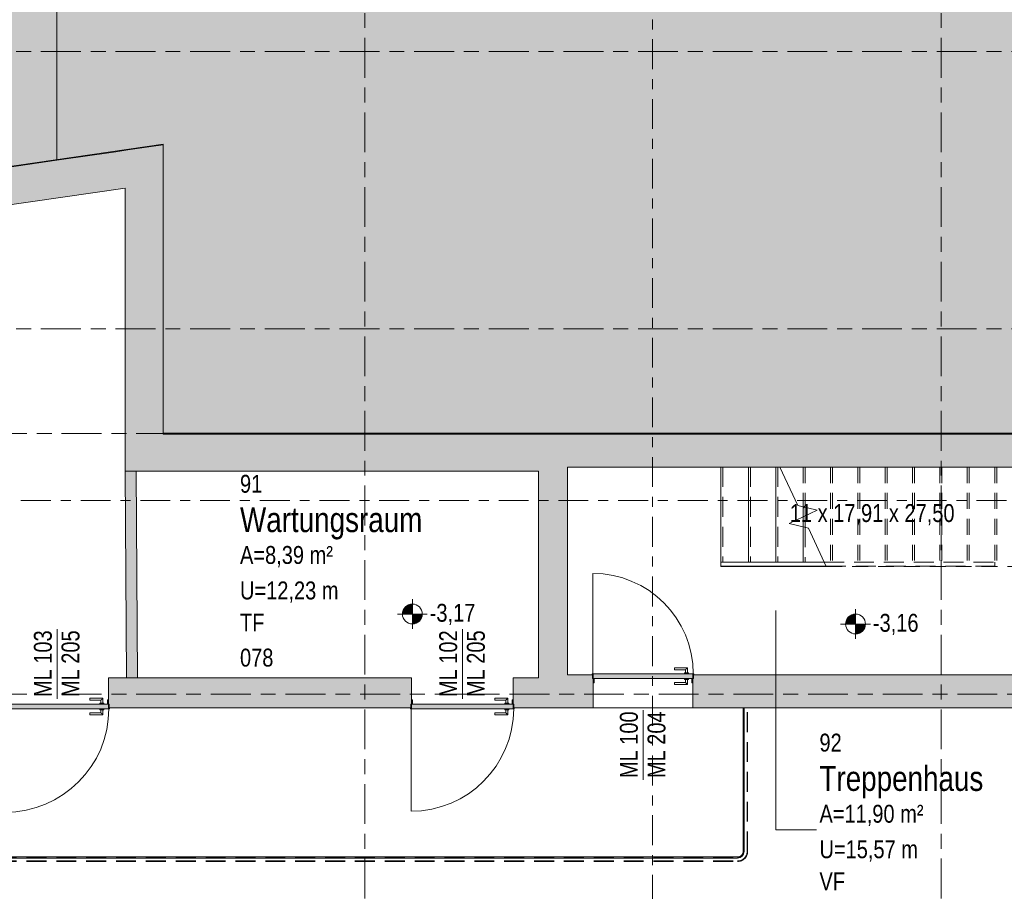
# Model space of a CAD drawing. Header units: metres. Extents: x 2 to 163, y -54 to 869.
# Tile 74 of 78: x 67.71 to 77.61, y 13.75 to 22.51. Entities that reach past the tile are written whole.
import ezdxf

# ---------------------------------------------------------------- set-up
doc = ezdxf.new("R2010")
doc.units = ezdxf.units.M
for name, pattern in [('_Rasterlinie_', [0.75, 0.4, -0.1, 0.15, -0.1]), ('_Schnittlinie_', [0.6, 0.3, -0.1, 0.1, -0.1]), ('_Verdeckte Linien_', [0.3, 0.2, -0.1]), ('Verdeckt klein', [0.24, 0.16, -0.08])]:
    doc.linetypes.add(name, pattern=pattern)
for name, color, linetype, lineweight in [('A_Geländer', 7, 'Continuous', 5), ('A_Geschossdecken', 7, 'Continuous', 5), ('A_Hoehenkoten', 124, 'Continuous', 5), ('A_Körper_Form', 7, 'Continuous', 5), ('A_Linien_Raumtrennung', 7, 'Continuous', 5), ('A_Raster', 128, 'Continuous', 5), ('A_Raum-Txt', 16, 'Continuous', 5), ('A_Symbol-S_A', 172, 'Continuous', 5), ('A_Treppe', 38, 'Continuous', 5), ('A_Tuer', 128, 'Continuous', 5), ('A_Türen_Element', 128, 'Continuous', 5), ('A_Türen_Rahmen', 128, 'Continuous', 5), ('A_Wand', 244, 'Continuous', 5), ('A_Wand_Schraff', 1, 'Continuous', 5), ('A_Öffnung', 128, 'Continuous', 5), ('Treppe - Beschriftungen', 50, 'Continuous', 5)]:
    doc.layers.add(name, color=color, linetype=linetype, lineweight=lineweight)
doc.styles.add('Arial_1', font='arial.ttf', dxfattribs={"width": 0.8, "height": 0.18})
doc.styles.add('Arial_B', font='txt', dxfattribs={"width": 0.8, "height": 0.25})

# ---------------------------------------------------------------- blocks, each defined once
blk = doc.blocks.new('TU DF 1 - Stahl-Eckzarge flächenbündig - DL - 1000 x 2030-8580545-AB-E-1 OK FFB')
at = {"layer": 'A_Tuer', "lineweight": 9}
h = blk.add_hatch(color=253, dxfattribs=at)
h.paths.add_polyline_path([(-0.505, -0.175), (-0.508, -0.173), (-0.508, -0.165), (-0.51, -0.165), (-0.5098, -0.175)], flags=0)
h.paths.add_polyline_path([(-0.49, -0.085), (-0.5, -0.085), (-0.5, -0.095), (-0.498, -0.095), (-0.498, -0.087), (-0.492, -0.087), (-0.492, -0.128), (-0.507, -0.128), (-0.507, -0.173), (-0.505, -0.175), (-0.505, -0.13), (-0.49, -0.13), (-0.49, -0.095)], flags=0)
h.paths.add_polyline_path([(0.505, -0.175), (0.51, -0.175), (0.51, -0.165), (0.508, -0.165), (0.508, -0.173)], flags=0)
h.paths.add_polyline_path([(0.49, -0.085), (0.49, -0.13), (0.505, -0.13), (0.505, -0.175), (0.507, -0.173), (0.507, -0.128), (0.492, -0.128), (0.492, -0.087), (0.498, -0.087), (0.498, -0.095), (0.5, -0.095), (0.5, -0.085)], flags=0)
blk.add_hatch(color=253, dxfattribs=at).paths.add_polyline_path([(-0.4424, -0.13), (-0.501, -0.13), (-0.501, -0.175), (0.501, -0.175), (0.501, -0.13), (-0.375, -0.13)], flags=0)
at = {"layer": 'A_Tuer', "color": 250, "lineweight": 9}
for p, q in [((-0.445, -0.07), (-0.445, -0.12)), ((-0.315, -0.07), (-0.445, -0.07)), ((-0.445, -0.07), (-0.445, -0.12)), ((-0.315, -0.07), (-0.445, -0.07)), ((-0.425, -0.12), (-0.425, -0.09)), ((-0.425, -0.09), (-0.315, -0.09)), ((-0.425, -0.12), (-0.425, -0.09)), ((-0.425, -0.09), (-0.315, -0.09)), ((-0.315, -0.07), (-0.315, -0.09)), ((-0.315, -0.07), (-0.315, -0.09)), ((-0.455, -0.12), (-0.455, -0.13)), ((-0.455, -0.12), (-0.415, -0.12)), ((-0.455, -0.175), (-0.455, -0.185)), ((-0.415, -0.185), (-0.455, -0.185)), ((-0.445, -0.185), (-0.445, -0.235)), ((-0.445, -0.185), (-0.445, -0.235)), ((-0.425, -0.215), (-0.425, -0.185)), ((-0.425, -0.215), (-0.425, -0.185)), ((-0.415, -0.13), (-0.415, -0.12)), ((-0.415, -0.185), (-0.415, -0.175)), ((-0.445, -0.235), (-0.315, -0.235)), ((-0.445, -0.235), (-0.315, -0.235)), ((-0.315, -0.215), (-0.425, -0.215)), ((-0.315, -0.215), (-0.425, -0.215)), ((-0.315, -0.215), (-0.315, -0.235)), ((-0.315, -0.215), (-0.315, -0.235))]:
    blk.add_line(p, q, dxfattribs=at)
for points in [[(-0.425, -0.09), (-0.425, -0.09), (-0.4252, -0.0898), (-0.4257, -0.0893), (-0.4263, -0.0887), (-0.4269, -0.0881), (-0.4275, -0.0875), (-0.4281, -0.0869), (-0.4289, -0.0861), (-0.4298, -0.0852), (-0.4306, -0.0844), (-0.4312, -0.0838), (-0.4318, -0.0832), (-0.4324, -0.0826), (-0.433, -0.082), (-0.4337, -0.0813), (-0.4343, -0.0807), (-0.435, -0.08), (-0.4357, -0.0793), (-0.4363, -0.0787), (-0.437, -0.078), (-0.4376, -0.0774), (-0.4382, -0.0768), (-0.4388, -0.0762), (-0.4394, -0.0756), (-0.44, -0.075), (-0.4406, -0.0744), (-0.4413, -0.0737), (-0.4419, -0.0731), (-0.4425, -0.0725), (-0.4431, -0.0719), (-0.4437, -0.0713), (-0.4443, -0.0707), (-0.4448, -0.0702), (-0.445, -0.07), (-0.445, -0.07)], [(-0.425, -0.09), (-0.425, -0.09), (-0.4252, -0.0898), (-0.4257, -0.0893), (-0.4263, -0.0887), (-0.4269, -0.0881), (-0.4275, -0.0875), (-0.4281, -0.0869), (-0.4289, -0.0861), (-0.4298, -0.0852), (-0.4306, -0.0844), (-0.4312, -0.0838), (-0.4318, -0.0832), (-0.4324, -0.0826), (-0.433, -0.082), (-0.4337, -0.0813), (-0.4343, -0.0807), (-0.435, -0.08), (-0.4357, -0.0793), (-0.4363, -0.0787), (-0.437, -0.078), (-0.4376, -0.0774), (-0.4382, -0.0768), (-0.4388, -0.0762), (-0.4394, -0.0756), (-0.44, -0.075), (-0.4406, -0.0744), (-0.4413, -0.0737), (-0.4419, -0.0731), (-0.4425, -0.0725), (-0.4431, -0.0719), (-0.4437, -0.0713), (-0.4443, -0.0707), (-0.4448, -0.0702), (-0.445, -0.07), (-0.445, -0.07)], [(-0.445, -0.235), (-0.445, -0.235), (-0.4448, -0.2348), (-0.4443, -0.2343), (-0.4437, -0.2337), (-0.4431, -0.2331), (-0.4425, -0.2325), (-0.4419, -0.2319), (-0.4411, -0.2311), (-0.4402, -0.2302), (-0.4394, -0.2294), (-0.4388, -0.2288), (-0.4382, -0.2282), (-0.4376, -0.2276), (-0.437, -0.227), (-0.4363, -0.2263), (-0.4357, -0.2257), (-0.435, -0.225), (-0.4343, -0.2243), (-0.4337, -0.2237), (-0.433, -0.223), (-0.4324, -0.2224), (-0.4318, -0.2218), (-0.4312, -0.2212), (-0.4306, -0.2206), (-0.43, -0.22), (-0.4294, -0.2194), (-0.4287, -0.2187), (-0.4281, -0.2181), (-0.4275, -0.2175), (-0.4269, -0.2169), (-0.4263, -0.2163), (-0.4257, -0.2157), (-0.4252, -0.2152), (-0.425, -0.215), (-0.425, -0.215)], [(-0.445, -0.235), (-0.445, -0.235), (-0.4448, -0.2348), (-0.4443, -0.2343), (-0.4437, -0.2337), (-0.4431, -0.2331), (-0.4425, -0.2325), (-0.4419, -0.2319), (-0.4411, -0.2311), (-0.4402, -0.2302), (-0.4394, -0.2294), (-0.4388, -0.2288), (-0.4382, -0.2282), (-0.4376, -0.2276), (-0.437, -0.227), (-0.4363, -0.2263), (-0.4357, -0.2257), (-0.435, -0.225), (-0.4343, -0.2243), (-0.4337, -0.2237), (-0.433, -0.223), (-0.4324, -0.2224), (-0.4318, -0.2218), (-0.4312, -0.2212), (-0.4306, -0.2206), (-0.43, -0.22), (-0.4294, -0.2194), (-0.4287, -0.2187), (-0.4281, -0.2181), (-0.4275, -0.2175), (-0.4269, -0.2169), (-0.4263, -0.2163), (-0.4257, -0.2157), (-0.4252, -0.2152), (-0.425, -0.215), (-0.425, -0.215)]]:
    blk.add_open_spline(points, degree=3, knots=[0, 0, 0, 0, 0.083333, 0.125, 0.166667, 0.208333, 0.229167, 0.25, 0.291667, 0.333333, 0.354167, 0.375, 0.395833, 0.416667, 0.4375, 0.458333, 0.479167, 0.5, 0.520833, 0.541667, 0.5625, 0.583333, 0.604167, 0.625, 0.645833, 0.666667, 0.6875, 0.708333, 0.75, 0.770833, 0.791667, 0.833333, 0.875, 0.916667, 1, 1, 1, 1], dxfattribs=at)
at = {"layer": 'A_Türen_Element', "color": 250, "lineweight": 9}
for p, q in [((0.501, -0.13), (-0.501, -0.13)), ((-0.501, -0.13), (-0.501, -0.175)), ((-0.501, -0.175), (0.501, -0.175)), ((0.501, -0.175), (0.501, -0.13))]:
    blk.add_line(p, q, dxfattribs=at)
at = {"layer": 'A_Türen_Rahmen', "color": 250, "lineweight": 9}
for p, q in [((-0.5, -0.085), (-0.49, -0.085)), ((-0.5, -0.095), (-0.5, -0.085)), ((-0.498, -0.095), (-0.5, -0.095)), ((-0.498, -0.087), (-0.498, -0.095)), ((-0.492, -0.087), (-0.498, -0.087)), ((-0.492, -0.128), (-0.492, -0.087)), ((-0.49, -0.085), (-0.49, -0.13)), ((0.49, -0.085), (0.5, -0.085)), ((0.49, -0.13), (0.49, -0.085)), ((0.492, -0.087), (0.492, -0.128)), ((0.498, -0.087), (0.492, -0.087)), ((0.498, -0.095), (0.498, -0.087)), ((0.5, -0.095), (0.498, -0.095)), ((0.5, -0.085), (0.5, -0.095)), ((-0.51, -0.165), (-0.508, -0.165)), ((-0.51, -0.175), (-0.51, -0.165)), ((-0.505, -0.175), (-0.51, -0.175)), ((-0.508, -0.165), (-0.508, -0.173)), ((-0.508, -0.173), (-0.507, -0.173)), ((-0.507, -0.128), (-0.492, -0.128)), ((-0.507, -0.173), (-0.507, -0.128)), ((-0.505, -0.13), (-0.505, -0.175)), ((-0.49, -0.13), (-0.505, -0.13)), ((0.505, -0.13), (0.49, -0.13)), ((0.492, -0.128), (0.507, -0.128)), ((0.505, -0.175), (0.505, -0.13)), ((0.51, -0.175), (0.505, -0.175)), ((0.507, -0.128), (0.507, -0.173)), ((0.507, -0.173), (0.508, -0.173)), ((0.508, -0.165), (0.51, -0.165)), ((0.508, -0.173), (0.508, -0.165)), ((0.51, -0.165), (0.51, -0.175))]:
    blk.add_line(p, q, dxfattribs=at)
at = {"layer": 'A_Öffnung', "color": 250, "lineweight": 9}
blk.add_line((0.505, -0.175), (0.505, -1.185), dxfattribs=at)
blk.add_arc((0.505, -0.175), 1.01, 180, 270, dxfattribs=at)
blk = doc.blocks.new('TU DF 1 - Stahl-Eckzarge flächenbündig - DL - 1020 x 2040-8580515-AB-E-1 OK FFB')
at = {"layer": 'A_Tuer', "lineweight": 9}
h = blk.add_hatch(color=253, dxfattribs=at)
h.paths.add_polyline_path([(0.515, 0.16), (0.518, 0.158), (0.518, 0.15), (0.52, 0.15), (0.52, 0.16)], flags=0)
h.paths.add_polyline_path([(0.51, 0.07), (0.51, 0.08), (0.508, 0.08), (0.508, 0.072), (0.502, 0.072), (0.502, 0.113), (0.517, 0.113), (0.517, 0.158), (0.515, 0.16), (0.515, 0.115), (0.5, 0.115), (0.5, 0.07)], flags=0)
h.paths.add_polyline_path([(-0.515, 0.16), (-0.52, 0.16), (-0.52, 0.15), (-0.518, 0.15), (-0.518, 0.158)], flags=0)
h.paths.add_polyline_path([(-0.5, 0.07), (-0.5, 0.115), (-0.515, 0.115), (-0.515, 0.16), (-0.517, 0.158), (-0.517, 0.113), (-0.502, 0.113), (-0.502, 0.072), (-0.508, 0.072), (-0.508, 0.08), (-0.51, 0.08), (-0.51, 0.07)], flags=0)
blk.add_hatch(color=253, dxfattribs=at).paths.add_polyline_path([(0.511, 0.115), (0.511, 0.16), (-0.511, 0.16), (-0.511, 0.115), (0.2006, 0.115)], flags=0)
at = {"layer": 'A_Tuer', "color": 250, "lineweight": 9}
for p, q in [((-0.455, 0.22), (-0.455, 0.17)), ((-0.325, 0.22), (-0.455, 0.22)), ((-0.455, 0.22), (-0.455, 0.17)), ((-0.325, 0.22), (-0.455, 0.22)), ((-0.435, 0.17), (-0.435, 0.2)), ((-0.435, 0.2), (-0.325, 0.2)), ((-0.435, 0.17), (-0.435, 0.2)), ((-0.435, 0.2), (-0.325, 0.2)), ((-0.325, 0.22), (-0.325, 0.2)), ((-0.325, 0.22), (-0.325, 0.2)), ((-0.465, 0.17), (-0.465, 0.16)), ((-0.465, 0.17), (-0.425, 0.17)), ((-0.465, 0.115), (-0.465, 0.105)), ((-0.425, 0.105), (-0.465, 0.105)), ((-0.455, 0.105), (-0.455, 0.055)), ((-0.455, 0.105), (-0.455, 0.055)), ((-0.435, 0.075), (-0.435, 0.105)), ((-0.435, 0.075), (-0.435, 0.105)), ((-0.425, 0.16), (-0.425, 0.17)), ((-0.425, 0.105), (-0.425, 0.115)), ((-0.455, 0.055), (-0.325, 0.055)), ((-0.455, 0.055), (-0.325, 0.055)), ((-0.325, 0.075), (-0.435, 0.075)), ((-0.325, 0.075), (-0.435, 0.075)), ((-0.325, 0.075), (-0.325, 0.055)), ((-0.325, 0.075), (-0.325, 0.055))]:
    blk.add_line(p, q, dxfattribs=at)
for points in [[(-0.435, 0.2), (-0.435, 0.2), (-0.4352, 0.2002), (-0.4357, 0.2007), (-0.4363, 0.2013), (-0.4369, 0.2019), (-0.4375, 0.2025), (-0.4381, 0.2031), (-0.4389, 0.2039), (-0.4398, 0.2048), (-0.4406, 0.2056), (-0.4412, 0.2062), (-0.4418, 0.2068), (-0.4424, 0.2074), (-0.443, 0.208), (-0.4437, 0.2087), (-0.4443, 0.2093), (-0.445, 0.21), (-0.4457, 0.2107), (-0.4463, 0.2113), (-0.447, 0.212), (-0.4476, 0.2126), (-0.4482, 0.2132), (-0.4488, 0.2138), (-0.4494, 0.2144), (-0.45, 0.215), (-0.4506, 0.2156), (-0.4513, 0.2163), (-0.4519, 0.2169), (-0.4525, 0.2175), (-0.4531, 0.2181), (-0.4537, 0.2187), (-0.4543, 0.2193), (-0.4548, 0.2198), (-0.455, 0.22), (-0.455, 0.22)], [(-0.435, 0.2), (-0.435, 0.2), (-0.4352, 0.2002), (-0.4357, 0.2007), (-0.4363, 0.2013), (-0.4369, 0.2019), (-0.4375, 0.2025), (-0.4381, 0.2031), (-0.4389, 0.2039), (-0.4398, 0.2048), (-0.4406, 0.2056), (-0.4412, 0.2062), (-0.4418, 0.2068), (-0.4424, 0.2074), (-0.443, 0.208), (-0.4437, 0.2087), (-0.4443, 0.2093), (-0.445, 0.21), (-0.4457, 0.2107), (-0.4463, 0.2113), (-0.447, 0.212), (-0.4476, 0.2126), (-0.4482, 0.2132), (-0.4488, 0.2138), (-0.4494, 0.2144), (-0.45, 0.215), (-0.4506, 0.2156), (-0.4513, 0.2163), (-0.4519, 0.2169), (-0.4525, 0.2175), (-0.4531, 0.2181), (-0.4537, 0.2187), (-0.4543, 0.2193), (-0.4548, 0.2198), (-0.455, 0.22), (-0.455, 0.22)], [(-0.455, 0.055), (-0.455, 0.055), (-0.4548, 0.0552), (-0.4543, 0.0557), (-0.4537, 0.0563), (-0.4531, 0.0569), (-0.4525, 0.0575), (-0.4519, 0.0581), (-0.4511, 0.0589), (-0.4502, 0.0598), (-0.4494, 0.0606), (-0.4488, 0.0612), (-0.4482, 0.0618), (-0.4476, 0.0624), (-0.447, 0.063), (-0.4463, 0.0637), (-0.4457, 0.0643), (-0.445, 0.065), (-0.4443, 0.0657), (-0.4437, 0.0663), (-0.443, 0.067), (-0.4424, 0.0676), (-0.4418, 0.0682), (-0.4412, 0.0688), (-0.4406, 0.0694), (-0.44, 0.07), (-0.4394, 0.0706), (-0.4387, 0.0713), (-0.4381, 0.0719), (-0.4375, 0.0725), (-0.4369, 0.0731), (-0.4363, 0.0737), (-0.4357, 0.0743), (-0.4352, 0.0748), (-0.435, 0.075), (-0.435, 0.075)], [(-0.455, 0.055), (-0.455, 0.055), (-0.4548, 0.0552), (-0.4543, 0.0557), (-0.4537, 0.0563), (-0.4531, 0.0569), (-0.4525, 0.0575), (-0.4519, 0.0581), (-0.4511, 0.0589), (-0.4502, 0.0598), (-0.4494, 0.0606), (-0.4488, 0.0612), (-0.4482, 0.0618), (-0.4476, 0.0624), (-0.447, 0.063), (-0.4463, 0.0637), (-0.4457, 0.0643), (-0.445, 0.065), (-0.4443, 0.0657), (-0.4437, 0.0663), (-0.443, 0.067), (-0.4424, 0.0676), (-0.4418, 0.0682), (-0.4412, 0.0688), (-0.4406, 0.0694), (-0.44, 0.07), (-0.4394, 0.0706), (-0.4387, 0.0713), (-0.4381, 0.0719), (-0.4375, 0.0725), (-0.4369, 0.0731), (-0.4363, 0.0737), (-0.4357, 0.0743), (-0.4352, 0.0748), (-0.435, 0.075), (-0.435, 0.075)]]:
    blk.add_open_spline(points, degree=3, knots=[0, 0, 0, 0, 0.083333, 0.125, 0.166667, 0.208333, 0.229167, 0.25, 0.291667, 0.333333, 0.354167, 0.375, 0.395833, 0.416667, 0.4375, 0.458333, 0.479167, 0.5, 0.520833, 0.541667, 0.5625, 0.583333, 0.604167, 0.625, 0.645833, 0.666667, 0.6875, 0.708333, 0.75, 0.770833, 0.791667, 0.833333, 0.875, 0.916667, 1, 1, 1, 1], dxfattribs=at)
at = {"layer": 'A_Türen_Element', "color": 250, "lineweight": 9}
for p, q in [((-0.511, 0.16), (0.511, 0.16)), ((-0.511, 0.115), (-0.511, 0.16)), ((0.511, 0.115), (-0.511, 0.115)), ((0.511, 0.16), (0.511, 0.115))]:
    blk.add_line(p, q, dxfattribs=at)
at = {"layer": 'A_Türen_Rahmen', "color": 250, "lineweight": 9}
for p, q in [((-0.515, 0.16), (-0.52, 0.16)), ((-0.52, 0.16), (-0.52, 0.15)), ((-0.52, 0.15), (-0.518, 0.15)), ((-0.518, 0.15), (-0.518, 0.158)), ((-0.518, 0.158), (-0.517, 0.158)), ((-0.517, 0.158), (-0.517, 0.113)), ((-0.517, 0.113), (-0.502, 0.113)), ((-0.515, 0.115), (-0.515, 0.16)), ((-0.5, 0.115), (-0.515, 0.115)), ((-0.502, 0.113), (-0.502, 0.072)), ((-0.5, 0.07), (-0.5, 0.115)), ((0.515, 0.115), (0.5, 0.115)), ((0.5, 0.115), (0.5, 0.07)), ((0.502, 0.072), (0.502, 0.113)), ((0.502, 0.113), (0.517, 0.113)), ((0.52, 0.16), (0.515, 0.16)), ((0.515, 0.16), (0.515, 0.115)), ((0.517, 0.113), (0.517, 0.158)), ((0.517, 0.158), (0.518, 0.158)), ((0.518, 0.158), (0.518, 0.15)), ((0.518, 0.15), (0.52, 0.15)), ((0.52, 0.15), (0.52, 0.16)), ((-0.508, 0.08), (-0.51, 0.08)), ((-0.51, 0.08), (-0.51, 0.07)), ((-0.51, 0.07), (-0.5, 0.07)), ((-0.508, 0.072), (-0.508, 0.08)), ((-0.502, 0.072), (-0.508, 0.072)), ((0.5, 0.07), (0.51, 0.07)), ((0.508, 0.072), (0.502, 0.072)), ((0.51, 0.08), (0.508, 0.08)), ((0.508, 0.08), (0.508, 0.072)), ((0.51, 0.07), (0.51, 0.08))]:
    blk.add_line(p, q, dxfattribs=at)
at = {"layer": 'A_Öffnung', "color": 250, "lineweight": 9}
blk.add_line((0.515, 0.16), (0.515, 1.19), dxfattribs=at)
blk.add_arc((0.515, 0.16), 1.03, 90, 180, dxfattribs=at)
blk = doc.blocks.new('TU DF 1 - Stahl-Eckzarge flächenbündig - DL - 1030 x 2040-8580547-AB-E-1 OK FFB')
at = {"layer": 'A_Tuer', "lineweight": 9}
h = blk.add_hatch(color=253, dxfattribs=at)
h.paths.add_polyline_path([(-0.525, 0.16), (-0.525, 0.15), (-0.523, 0.15), (-0.523, 0.158), (-0.52, 0.16)], flags=0)
h.paths.add_polyline_path([(-0.52, 0.16), (-0.522, 0.158), (-0.522, 0.113), (-0.507, 0.113), (-0.507, 0.072), (-0.513, 0.072), (-0.513, 0.08), (-0.515, 0.08), (-0.515, 0.07), (-0.505, 0.07), (-0.505, 0.115), (-0.52, 0.115)], flags=0)
h.paths.add_polyline_path([(0.52, 0.16), (0.52, 0.115), (0.505, 0.115), (0.505, 0.07), (0.515, 0.07), (0.515, 0.08), (0.513, 0.08), (0.513, 0.072), (0.507, 0.072), (0.507, 0.113), (0.522, 0.113), (0.522, 0.158)], flags=0)
h.paths.add_polyline_path([(0.52, 0.16), (0.523, 0.158), (0.523, 0.15), (0.525, 0.15), (0.525, 0.16)], flags=0)
blk.add_hatch(color=253, dxfattribs=at).paths.add_polyline_path([(-0.4689, 0.16), (-0.516, 0.16), (-0.516, 0.115), (0.516, 0.115), (0.516, 0.16), (-0.3342, 0.16)], flags=0)
at = {"layer": 'A_Tuer', "color": 250, "lineweight": 9}
for p, q in [((-0.46, 0.22), (-0.46, 0.17)), ((-0.33, 0.22), (-0.46, 0.22)), ((-0.46, 0.22), (-0.46, 0.17)), ((-0.33, 0.22), (-0.46, 0.22)), ((-0.44, 0.17), (-0.44, 0.2)), ((-0.44, 0.2), (-0.33, 0.2)), ((-0.44, 0.17), (-0.44, 0.2)), ((-0.44, 0.2), (-0.33, 0.2)), ((-0.33, 0.22), (-0.33, 0.2)), ((-0.33, 0.22), (-0.33, 0.2)), ((-0.47, 0.17), (-0.47, 0.16)), ((-0.47, 0.17), (-0.43, 0.17)), ((-0.47, 0.115), (-0.47, 0.105)), ((-0.43, 0.105), (-0.47, 0.105)), ((-0.46, 0.105), (-0.46, 0.055)), ((-0.46, 0.105), (-0.46, 0.055)), ((-0.44, 0.075), (-0.44, 0.105)), ((-0.44, 0.075), (-0.44, 0.105)), ((-0.43, 0.16), (-0.43, 0.17)), ((-0.43, 0.105), (-0.43, 0.115)), ((-0.46, 0.055), (-0.33, 0.055)), ((-0.46, 0.055), (-0.33, 0.055)), ((-0.33, 0.075), (-0.44, 0.075)), ((-0.33, 0.075), (-0.44, 0.075)), ((-0.33, 0.075), (-0.33, 0.055)), ((-0.33, 0.075), (-0.33, 0.055))]:
    blk.add_line(p, q, dxfattribs=at)
for points in [[(-0.44, 0.2), (-0.44, 0.2), (-0.4402, 0.2002), (-0.4407, 0.2007), (-0.4413, 0.2013), (-0.4419, 0.2019), (-0.4425, 0.2025), (-0.4431, 0.2031), (-0.4439, 0.2039), (-0.4448, 0.2048), (-0.4456, 0.2056), (-0.4462, 0.2062), (-0.4468, 0.2068), (-0.4474, 0.2074), (-0.448, 0.208), (-0.4487, 0.2087), (-0.4493, 0.2093), (-0.45, 0.21), (-0.4507, 0.2107), (-0.4513, 0.2113), (-0.452, 0.212), (-0.4526, 0.2126), (-0.4532, 0.2132), (-0.4538, 0.2138), (-0.4544, 0.2144), (-0.455, 0.215), (-0.4556, 0.2156), (-0.4563, 0.2163), (-0.4569, 0.2169), (-0.4575, 0.2175), (-0.4581, 0.2181), (-0.4587, 0.2187), (-0.4593, 0.2193), (-0.4598, 0.2198), (-0.46, 0.22), (-0.46, 0.22)], [(-0.44, 0.2), (-0.44, 0.2), (-0.4402, 0.2002), (-0.4407, 0.2007), (-0.4413, 0.2013), (-0.4419, 0.2019), (-0.4425, 0.2025), (-0.4431, 0.2031), (-0.4439, 0.2039), (-0.4448, 0.2048), (-0.4456, 0.2056), (-0.4462, 0.2062), (-0.4468, 0.2068), (-0.4474, 0.2074), (-0.448, 0.208), (-0.4487, 0.2087), (-0.4493, 0.2093), (-0.45, 0.21), (-0.4507, 0.2107), (-0.4513, 0.2113), (-0.452, 0.212), (-0.4526, 0.2126), (-0.4532, 0.2132), (-0.4538, 0.2138), (-0.4544, 0.2144), (-0.455, 0.215), (-0.4556, 0.2156), (-0.4563, 0.2163), (-0.4569, 0.2169), (-0.4575, 0.2175), (-0.4581, 0.2181), (-0.4587, 0.2187), (-0.4593, 0.2193), (-0.4598, 0.2198), (-0.46, 0.22), (-0.46, 0.22)], [(-0.46, 0.055), (-0.46, 0.055), (-0.4598, 0.0552), (-0.4593, 0.0557), (-0.4587, 0.0563), (-0.4581, 0.0569), (-0.4575, 0.0575), (-0.4569, 0.0581), (-0.4561, 0.0589), (-0.4552, 0.0598), (-0.4544, 0.0606), (-0.4538, 0.0612), (-0.4532, 0.0618), (-0.4526, 0.0624), (-0.452, 0.063), (-0.4513, 0.0637), (-0.4507, 0.0643), (-0.45, 0.065), (-0.4493, 0.0657), (-0.4487, 0.0663), (-0.448, 0.067), (-0.4474, 0.0676), (-0.4468, 0.0682), (-0.4462, 0.0688), (-0.4456, 0.0694), (-0.445, 0.07), (-0.4444, 0.0706), (-0.4437, 0.0713), (-0.4431, 0.0719), (-0.4425, 0.0725), (-0.4419, 0.0731), (-0.4413, 0.0737), (-0.4407, 0.0743), (-0.4402, 0.0748), (-0.44, 0.075), (-0.44, 0.075)], [(-0.46, 0.055), (-0.46, 0.055), (-0.4598, 0.0552), (-0.4593, 0.0557), (-0.4587, 0.0563), (-0.4581, 0.0569), (-0.4575, 0.0575), (-0.4569, 0.0581), (-0.4561, 0.0589), (-0.4552, 0.0598), (-0.4544, 0.0606), (-0.4538, 0.0612), (-0.4532, 0.0618), (-0.4526, 0.0624), (-0.452, 0.063), (-0.4513, 0.0637), (-0.4507, 0.0643), (-0.45, 0.065), (-0.4493, 0.0657), (-0.4487, 0.0663), (-0.448, 0.067), (-0.4474, 0.0676), (-0.4468, 0.0682), (-0.4462, 0.0688), (-0.4456, 0.0694), (-0.445, 0.07), (-0.4444, 0.0706), (-0.4437, 0.0713), (-0.4431, 0.0719), (-0.4425, 0.0725), (-0.4419, 0.0731), (-0.4413, 0.0737), (-0.4407, 0.0743), (-0.4402, 0.0748), (-0.44, 0.075), (-0.44, 0.075)]]:
    blk.add_open_spline(points, degree=3, knots=[0, 0, 0, 0, 0.083333, 0.125, 0.166667, 0.208333, 0.229167, 0.25, 0.291667, 0.333333, 0.354167, 0.375, 0.395833, 0.416667, 0.4375, 0.458333, 0.479167, 0.5, 0.520833, 0.541667, 0.5625, 0.583333, 0.604167, 0.625, 0.645833, 0.666667, 0.6875, 0.708333, 0.75, 0.770833, 0.791667, 0.833333, 0.875, 0.916667, 1, 1, 1, 1], dxfattribs=at)
at = {"layer": 'A_Türen_Element', "color": 250, "lineweight": 9}
for p, q in [((-0.516, 0.16), (0.516, 0.16)), ((-0.516, 0.115), (-0.516, 0.16)), ((0.516, 0.115), (-0.516, 0.115)), ((0.516, 0.16), (0.516, 0.115))]:
    blk.add_line(p, q, dxfattribs=at)
at = {"layer": 'A_Türen_Rahmen', "color": 250, "lineweight": 9}
for p, q in [((-0.52, 0.16), (-0.525, 0.16)), ((-0.525, 0.16), (-0.525, 0.15)), ((-0.525, 0.15), (-0.523, 0.15)), ((-0.523, 0.15), (-0.523, 0.158)), ((-0.523, 0.158), (-0.522, 0.158)), ((-0.522, 0.158), (-0.522, 0.113)), ((-0.522, 0.113), (-0.507, 0.113)), ((-0.52, 0.115), (-0.52, 0.16)), ((-0.505, 0.115), (-0.52, 0.115)), ((-0.507, 0.113), (-0.507, 0.072)), ((-0.505, 0.07), (-0.505, 0.115)), ((0.52, 0.115), (0.505, 0.115)), ((0.505, 0.115), (0.505, 0.07)), ((0.507, 0.072), (0.507, 0.113)), ((0.507, 0.113), (0.522, 0.113)), ((0.525, 0.16), (0.52, 0.16)), ((0.52, 0.16), (0.52, 0.115)), ((0.522, 0.113), (0.522, 0.158)), ((0.522, 0.158), (0.523, 0.158)), ((0.523, 0.158), (0.523, 0.15)), ((0.523, 0.15), (0.525, 0.15)), ((0.525, 0.15), (0.525, 0.16)), ((-0.513, 0.08), (-0.515, 0.08)), ((-0.515, 0.08), (-0.515, 0.07)), ((-0.515, 0.07), (-0.505, 0.07)), ((-0.513, 0.072), (-0.513, 0.08)), ((-0.507, 0.072), (-0.513, 0.072)), ((0.505, 0.07), (0.515, 0.07)), ((0.513, 0.072), (0.507, 0.072)), ((0.515, 0.08), (0.513, 0.08)), ((0.513, 0.08), (0.513, 0.072)), ((0.515, 0.07), (0.515, 0.08))]:
    blk.add_line(p, q, dxfattribs=at)
at = {"layer": 'A_Öffnung', "color": 250, "lineweight": 9}
blk.add_line((0.52, 0.16), (0.52, 1.2), dxfattribs=at)
blk.add_arc((0.52, 0.16), 1.04, 90, 180, dxfattribs=at)
blk = doc.blocks.new('Geländer - Geländer-8098191-AB-E-1 OK FFB')
at = {"layer": 'A_Geländer', "color": 250, "lineweight": 9}
for p, q in [((18.1114, 15.5938), (18.1414, 15.5938)), ((18.1114, 14.1488), (18.1114, 15.5938)), ((18.1114, 15.5938), (18.1414, 15.5938)), ((18.1114, 14.1488), (18.1114, 15.5938)), ((18.1114, 15.5938), (18.1414, 15.5938)), ((18.1114, 14.1488), (18.1114, 15.5938)), ((18.1114, 15.5938), (18.1414, 15.5938)), ((18.1114, 14.1488), (18.1114, 15.5938)), ((1.3014, 14.0834), (18.046, 14.0834)), ((1.3014, 14.0834), (18.046, 14.0834)), ((1.3014, 14.0834), (18.046, 14.0834)), ((1.3014, 14.0834), (18.046, 14.0834))]:
    blk.add_line(p, q, dxfattribs=at)
at = {"layer": 'A_Geländer', "color": 250, "linetype": '_Verdeckte Linien_', "lineweight": 9}
for p, q in [((18.1414, 14.1488), (18.1414, 15.5938)), ((18.1414, 14.1488), (18.1414, 15.5938)), ((18.1414, 14.1488), (18.1414, 15.5938)), ((18.1414, 14.1488), (18.1414, 15.5938)), ((1.3014, 14.0534), (18.046, 14.0534)), ((1.3014, 14.0534), (18.046, 14.0534)), ((1.3014, 14.0534), (18.046, 14.0534)), ((1.3014, 14.0534), (18.046, 14.0534))]:
    blk.add_line(p, q, dxfattribs=at)
at = {"layer": 'A_Geländer', "color": 250, "lineweight": 9}
blk.add_arc((18.046, 14.1488), 0.0654, 270, 0, dxfattribs=at)
blk.add_arc((18.046, 14.1488), 0.0654, 270, 0, dxfattribs=at)
blk.add_arc((18.046, 14.1488), 0.0654, 270, 0, dxfattribs=at)
blk.add_arc((18.046, 14.1488), 0.0654, 270, 0, dxfattribs=at)
at = {"layer": 'A_Geländer', "color": 250, "linetype": '_Verdeckte Linien_', "lineweight": 9}
blk.add_arc((18.046, 14.1488), 0.0954, 270, 0, dxfattribs=at)
blk.add_arc((18.046, 14.1488), 0.0954, 270, 0, dxfattribs=at)
blk.add_arc((18.046, 14.1488), 0.0954, 270, 0, dxfattribs=at)
blk.add_arc((18.046, 14.1488), 0.0954, 270, 0, dxfattribs=at)
blk = doc.blocks.new('Typ des oberen Holms - Oberer Geländerholm_Innen_-V8-AB-E-1 OK FFB')
at = {"layer": 'A_Geländer', "color": 250, "linetype": '_Verdeckte Linien_', "lineweight": 9}
for p, q in [((18.1064, 15.5938), (18.1464, 15.5938)), ((18.1064, 14.1488), (18.1064, 15.5938)), ((18.1464, 14.1488), (18.1464, 15.5938)), ((1.3014, 14.0884), (18.046, 14.0884)), ((1.3014, 14.0484), (18.046, 14.0484))]:
    blk.add_line(p, q, dxfattribs=at)
for radius in [0.1004, 0.0604]:
    blk.add_arc((18.046, 14.1488), radius, 270, 0, dxfattribs=at)
blk = doc.blocks.new('Typ des oberen Holms - Oberer Geländerholm_Innen_-8098367-AB-E-1 OK FFB')
at = {"layer": 'A_Geländer', "color": 250, "lineweight": 9}
for p, q in [((17.8789, 17.0583), (17.8789, 17.0183)), ((17.8789, 17.0583), (18.9159, 17.0583)), ((17.8789, 17.0183), (18.9345, 17.0183)), ((18.9345, 17.0183), (18.9159, 17.0583))]:
    blk.add_line(p, q, dxfattribs=at)
at = {"layer": 'A_Geländer', "color": 250, "linetype": '_Verdeckte Linien_', "lineweight": 9}
for p, q in [((18.9159, 17.0583), (20.6289, 17.0583)), ((18.9345, 17.0183), (20.6289, 17.0183)), ((20.6289, 17.0583), (20.6289, 17.0183))]:
    blk.add_line(p, q, dxfattribs=at)
blk = doc.blocks.new('Beschriftung Türen DL oder ML - Durchgangslichte mit Kennzeichen-6113498-AB-E-1 OK FFB')
at = {"layer": 'A_Tuer'}
blk.add_line((0, 0.003493), (0, -0.003507), dxfattribs=at)
blk = doc.blocks.new('Höhenkoten - Kreuz gefüllt-6114407-AB-E-1 OK FFB')
at = {"layer": 'A_Hoehenkoten'}
h = blk.add_hatch(color=256, dxfattribs=at)
edge = h.paths.add_edge_path(flags=0)
edge.add_line((0.001, 0.0014), (0, 0.0014))
edge.add_line((0, 0.0014), (0, 0.0024))
edge.add_arc((0, 0.0014), 0.001, 0, 90, ccw=False)
h = blk.add_hatch(color=256, dxfattribs=at)
edge = h.paths.add_edge_path(flags=0)
edge.add_line((-0.001, 0.0014), (0, 0.0014))
edge.add_line((0, 0.0014), (0, 0.0004))
edge.add_arc((0, 0.0014), 0.001, 180, 270, ccw=False)
for p, q in [((0, 0.0029), (0, -0.0001)), ((0, 0.0014), (0, 0.0024)), ((0, 0.0024), (0, 0.0014)), ((0, 0.0024), (0, 0.0014)), ((0, 0.0014), (0, 0.0024)), ((-0.0015, 0.0014), (0.0015, 0.0014)), ((-0.001, 0.0014), (0, 0.0014)), ((0, 0.0014), (-0.001, 0.0014)), ((0, 0.0014), (-0.001, 0.0014)), ((-0.001, 0.0014), (0, 0.0014)), ((0.001, 0.0014), (0, 0.0014)), ((0, 0.0014), (0, 0.0004)), ((0, 0.0004), (0, 0.0014)), ((0, 0.0014), (0.001, 0.0014)), ((0, 0.0014), (0.001, 0.0014)), ((0.001, 0.0014), (0, 0.0014)), ((0, 0.0014), (0, 0.0004)), ((0, 0.0004), (0, 0.0014))]:
    blk.add_line(p, q, dxfattribs=at)
for start, end in [(90, 180), (90, 180), (360, 90), (360, 90), (180, 270), (180, 270), (270, 0), (270, 360)]:
    blk.add_arc((0, 0.0014), 0.001, start, end, dxfattribs=at)

msp = doc.modelspace()

# ---------------------------------------------------------------- hatches: boundary and pattern name
at = {"layer": 'A_Körper_Form', "lineweight": 9}
for points in [[(52.5709, 18.8384), (68.0869, 21.097), (68.0869, 29.5987), (50.6243, 29.5813), (52.4039, 19.76)], [(69.1545, 18.3426), (80.1401, 18.3427), (80.14, 29.5972), (68.0866, 29.5971), (68.0867, 21.0971), (69.1545, 21.2524), (69.1545, 19.76)]]:
    msp.add_hatch(color=254, dxfattribs=at).paths.add_polyline_path(points, flags=0)
at = {"layer": 'A_Körper_Form'}
msp.add_hatch(color=10, dxfattribs=at).paths.add_polyline_path([(69.1545, 18.3529), (69.1545, 18.3529), (69.1545, 18.3546)], flags=0)
at = {"layer": 'A_Wand_Schraff', "lineweight": 9}
for points in [[(56.0716, 18.9718), (69.1532, 20.8734), (69.1532, 21.2574), (56.0169, 19.3478)], [(69.1532, 18.3529), (69.1532, 20.8734), (68.7732, 20.8182), (68.7732, 18.3529)], [(73.2164, 17.9729), (73.2164, 18.3529), (68.7732, 18.3529), (68.7732, 17.9729), (72.9264, 17.9729)], [(79.3332, 18.0129), (79.3332, 18.3529), (73.2164, 18.3529), (73.2164, 18.0129), (78.9132, 18.0129)], [(68.8966, 15.8938), (68.8832, 17.9729), (68.7732, 17.9729), (68.7866, 15.8938)], [(73.0714, 15.8938), (73.0714, 15.9238), (73.2164, 15.9238), (73.2164, 17.9729), (72.9264, 17.9729), (72.9264, 15.8938)]]:
    msp.add_hatch(color=253, dxfattribs=at).paths.add_polyline_path(points, flags=0)
h = msp.add_hatch(color=253, dxfattribs=at)
h.paths.add_polyline_path([(71.6464, 15.5938), (71.6504, 15.5939), (71.6504, 15.6288), (71.6464, 15.6288), (71.6464, 15.5943)], flags=0)
h.paths.add_polyline_path([(71.6434, 15.5938), (71.6444, 15.5945), (71.6444, 15.6308), (71.6514, 15.6308), (71.6504, 15.8938), (68.6039, 15.8938), (68.6049, 15.6308), (68.6109, 15.6308), (68.6119, 15.5938), (71.6414, 15.5938)], flags=0)
h.paths.add_polyline_path([(67.4799, 15.5938), (67.5669, 15.5942), (67.5669, 15.6308), (67.5739, 15.6308), (67.5729, 15.8938), (58.0964, 15.8938), (58.0974, 15.6308), (58.1034, 15.6308), (58.1044, 15.5938), (63.1684, 15.5938)], flags=0)
h.paths.add_polyline_path([(73.0714, 15.5938), (73.0714, 15.8938), (72.6714, 15.8938), (72.6724, 15.6308), (72.6784, 15.6308), (72.6794, 15.5938), (72.8693, 15.5938)], flags=0)
h.paths.add_polyline_path([(67.5729, 15.5938), (67.5729, 15.6288), (67.5689, 15.6288), (67.5689, 15.5938)], flags=0)
h.paths.add_polyline_path([(68.6089, 15.5938), (68.6089, 15.6288), (68.6049, 15.6288), (68.6049, 15.5938)], flags=0)
h.paths.add_polyline_path([(72.6724, 15.5938), (72.6764, 15.5938), (72.6764, 15.6288), (72.6724, 15.6288), (72.6724, 15.5949)], flags=0)
h.paths.add_polyline_path([(57.0694, 15.5938), (57.0694, 15.6308), (57.0764, 15.6308), (57.0764, 15.8938), (56.3936, 15.8938), (56.3942, 15.5938), (57.0684, 15.5938)], flags=0)
h.paths.add_polyline_path([(57.0714, 15.5938), (57.0754, 15.5938), (57.0754, 15.6288), (57.0714, 15.6288)], flags=0)
h.paths.add_polyline_path([(58.1014, 15.5938), (58.1014, 15.6288), (58.0974, 15.6288), (58.0974, 15.5938)], flags=0)
h = msp.add_hatch(color=253, dxfattribs=at)
h.paths.add_polyline_path([(79.6019, 15.5938), (79.6019, 15.9238), (74.4834, 15.9238), (74.4834, 15.8868), (74.4764, 15.8868), (74.4764, 15.5938), (76.103, 15.5938)], flags=0)
h.paths.add_polyline_path([(73.0714, 15.5938), (73.4764, 15.5938), (73.4754, 15.8868), (73.4694, 15.8868), (73.4684, 15.9238), (73.0714, 15.9238), (73.0714, 15.8537)], flags=0)
h.paths.add_polyline_path([(73.4754, 15.8888), (73.4754, 15.9238), (73.4714, 15.9238), (73.4714, 15.8888)], flags=0)
h.paths.add_polyline_path([(74.4774, 15.8888), (74.4814, 15.8888), (74.4814, 15.9238), (74.4774, 15.9238), (74.4774, 15.8928)], flags=0)

# ---------------------------------------------------------------- linework, layer by layer
at = {"layer": 'A_Geschossdecken', "color": 253, "lineweight": 9}
for p, q in [((74.9814, 14.1488), (74.9814, 15.5938)), ((58.1819, 14.0938), (74.9264, 14.0938))]:
    msp.add_line(p, q, dxfattribs=at)
msp.add_arc((74.9264, 14.1488), 0.055, 270, 0, dxfattribs=at)
at = {"layer": 'A_Körper_Form', "color": 253, "lineweight": 9}
for p, q in [((68.0866, 29.5971), (68.0867, 21.0971)), ((68.0869, 21.097), (68.0869, 29.5987)), ((69.1544, 21.2523), (69.1545, 18.3528)), ((69.1545, 21.2524), (69.1545, 18.3426)), ((52.5709, 18.8384), (68.0869, 21.097)), ((69.1545, 18.3426), (80.1401, 18.3427))]:
    msp.add_line(p, q, dxfattribs=at)
at = {"layer": 'A_Körper_Form', "color": 253, "lineweight": 9, "flags": 128}
msp.add_lwpolyline([(68.0867, 21.0971), (68.2053, 21.1144), (68.324, 21.1316), (68.4426, 21.1489), (68.5613, 21.1661), (68.6799, 21.1834), (68.7986, 21.2006), (68.9172, 21.2179), (69.0358, 21.2351), (69.1545, 21.2524)], dxfattribs=at)
at = {"layer": 'A_Linien_Raumtrennung', "color": 250, "lineweight": 9}
msp.add_line((74.9814, 14.1488), (74.9814, 15.5938), dxfattribs=at)
msp.add_arc((74.9264, 14.1488), 0.055, 270, 0, dxfattribs=at)
at = {"layer": 'A_Raster', "linetype": '_Rasterlinie_', "lineweight": 9}
for p, q in [((71.1819, -53.073), (71.1819, 37.0621)), ((76.9719, -53.073), (76.9719, 37.0621)), ((15.4272, 22.1916), (87.2847, 22.1916)), ((15.4272, 19.4016), (87.2847, 19.4016)), ((87.2847, 18.3516), (15.4272, 18.3516)), ((87.2847, 15.7316), (15.4272, 15.7316))]:
    msp.add_line(p, q, dxfattribs=at)
at = {"layer": 'A_Raum-Txt'}
for p, q in [((75.3106, 16.5723), (75.3106, 14.3657)), ((75.3106, 14.3657), (75.7192, 14.3657))]:
    msp.add_line(p, q, dxfattribs=at)
at = {"layer": 'A_Symbol-S_A', "linetype": '_Schnittlinie_', "lineweight": 9}
for p, q in [((74.0715, -31.9872), (74.0715, 27.1007)), ((22.7262, 17.6759), (86.0189, 17.6759))]:
    msp.add_line(p, q, dxfattribs=at)
at = {"layer": 'A_Treppe', "color": 250, "lineweight": 9}
for p, q in [((74.7593, 18.0129), (74.7593, 17.0583)), ((75.0343, 18.0129), (75.0343, 17.0583)), ((75.3093, 18.0129), (75.3093, 17.0583)), ((75.5315, 17.6262), (75.3512, 18.0129)), ((75.7259, 17.5789), (75.5315, 17.6262)), ((75.5843, 17.6133), (75.5843, 17.5129)), ((75.4427, 17.4469), (75.7259, 17.5789)), ((75.6371, 17.3996), (75.4427, 17.4469)), ((75.5843, 17.4124), (75.5843, 17.0583)), ((75.8175, 17.0129), (75.6371, 17.3996)), ((74.7593, 17.0183), (74.7593, 17.0129)), ((75.0343, 17.0183), (75.0343, 17.0129)), ((75.3093, 17.0183), (75.3093, 17.0129)), ((75.5843, 17.0183), (75.5843, 17.0129)), ((74.7593, 17.0129), (75.0343, 17.0129)), ((75.0343, 17.0129), (75.3093, 17.0129)), ((75.3093, 17.0129), (75.5843, 17.0129)), ((75.5843, 17.0129), (75.8175, 17.0129))]:
    msp.add_line(p, q, dxfattribs=at)
at = {"layer": 'A_Treppe', "color": 250, "linetype": '_Verdeckte Linien_', "lineweight": 9}
for p, q in [((74.7793, 18.0129), (74.7793, 17.0583)), ((75.0543, 18.0129), (75.0543, 17.0583)), ((75.3293, 18.0129), (75.3293, 17.0583)), ((75.6043, 17.6085), (75.6043, 17.5222)), ((75.6043, 17.4076), (75.6043, 17.0583)), ((74.7793, 17.0183), (74.7793, 17.0129)), ((75.0543, 17.0183), (75.0543, 17.0129)), ((75.3293, 17.0183), (75.3293, 17.0129)), ((75.6043, 17.0183), (75.6043, 17.0129))]:
    msp.add_line(p, q, dxfattribs=at)
at = {"layer": 'A_Treppe', "color": 250, "linetype": 'Verdeckt klein', "lineweight": 9}
for p, q in [((75.5843, 18.0129), (75.5843, 17.6133)), ((75.6043, 18.0129), (75.6043, 17.6085)), ((75.682, 18.0129), (77.7843, 18.0129)), ((75.8593, 18.0129), (75.8593, 17.0129)), ((75.8793, 18.0129), (75.8793, 17.0129)), ((76.1343, 18.0129), (76.1343, 17.0129)), ((76.1543, 18.0129), (76.1543, 17.0129)), ((76.4093, 18.0129), (76.4093, 17.0129)), ((76.4293, 18.0129), (76.4293, 17.0129)), ((76.6843, 18.0129), (76.6843, 17.0129)), ((76.7043, 18.0129), (76.7043, 17.0129)), ((76.9593, 18.0129), (76.9593, 17.0129)), ((76.9793, 18.0129), (76.9793, 17.0129)), ((77.2343, 18.0129), (77.2343, 17.0129)), ((77.2543, 18.0129), (77.2543, 17.0129)), ((77.5093, 18.0129), (77.5093, 17.0129)), ((77.5293, 18.0129), (77.5293, 17.0129)), ((75.5843, 17.5129), (75.5843, 17.4124)), ((75.6043, 17.5222), (75.6043, 17.4076)), ((75.8175, 17.0129), (77.7843, 17.0129))]:
    msp.add_line(p, q, dxfattribs=at)
at = {"layer": 'A_Wand', "color": 250, "lineweight": 9}
for p, q in [((69.1532, 21.2574), (52.5696, 18.8467)), ((69.1532, 18.3529), (69.1532, 21.2574)), ((56.0716, 18.9718), (68.7732, 20.8182)), ((68.7732, 20.8182), (68.7732, 17.9729)), ((79.3332, 18.3529), (69.1532, 18.3529)), ((73.2164, 15.9238), (73.2164, 18.0129)), ((73.2164, 18.0129), (78.9132, 18.0129)), ((68.7732, 17.9729), (68.7866, 15.8938)), ((68.7732, 17.9729), (72.9264, 17.9729)), ((68.8966, 15.8938), (68.8832, 17.9729)), ((72.9264, 17.9729), (72.9264, 15.8938)), ((71.6514, 15.8938), (68.6039, 15.8938)), ((68.6039, 15.8938), (68.6039, 15.6738)), ((71.6514, 15.6738), (71.6514, 15.8938)), ((72.9264, 15.8938), (72.6714, 15.8938)), ((72.6714, 15.8938), (72.6714, 15.6738)), ((73.4664, 15.9238), (73.2164, 15.9238)), ((73.4754, 15.9238), (73.4714, 15.9238)), ((73.4764, 15.8538), (73.4764, 15.8868)), ((73.4764, 15.5938), (73.4764, 15.8438)), ((74.4764, 15.8868), (74.4764, 15.8538)), ((74.4764, 15.8438), (74.4764, 15.5938)), ((74.4814, 15.9238), (74.4774, 15.9238)), ((78.9132, 15.9238), (74.4864, 15.9238)), ((68.6039, 15.6638), (68.6039, 15.6308)), ((71.6514, 15.6308), (71.6514, 15.6638)), ((72.6714, 15.6638), (72.6714, 15.6308)), ((68.6049, 15.5938), (68.6089, 15.5938)), ((68.6139, 15.5938), (71.6414, 15.5938)), ((71.6464, 15.5938), (71.6504, 15.5938)), ((72.6724, 15.5938), (72.6764, 15.5938)), ((72.6814, 15.5938), (79.6019, 15.5938))]:
    msp.add_line(p, q, dxfattribs=at)

# ---------------------------------------------------------------- block references
at = {"layer": 'A_Geländer', "color": 250, "lineweight": 9}
for name in ['Typ des oberen Holms - Oberer Geländerholm_Innen_-8098367-AB-E-1 OK FFB', 'Geländer - Geländer-8098191-AB-E-1 OK FFB']:
    msp.add_blockref(name, (56.8804, 0), dxfattribs=at)
at = {"layer": 'A_Geländer', "color": 250, "linetype": '_Verdeckte Linien_', "lineweight": 9}
msp.add_blockref('Typ des oberen Holms - Oberer Geländerholm_Innen_-V8-AB-E-1 OK FFB', (56.8804, 0), dxfattribs=at)
at = {"layer": 'A_Hoehenkoten', "extrusion": (0, 0, -1), "xscale": 99.99999999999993, "yscale": 99.99999999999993, "zscale": 99.99999999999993}
for p in [(-71.6586, 16.3959), (-76.1114, 16.2954)]:
    msp.add_blockref('Höhenkoten - Kreuz gefüllt-6114407-AB-E-1 OK FFB', p, dxfattribs=at)
at = {"layer": 'A_Tuer', "color": 250, "lineweight": 9, "rotation": 180}
for name, p in [('TU DF 1 - Stahl-Eckzarge flächenbündig - DL - 1000 x 2030-8580545-AB-E-1 OK FFB', (73.9764, 15.7588)), ('TU DF 1 - Stahl-Eckzarge flächenbündig - DL - 1030 x 2040-8580547-AB-E-1 OK FFB', (68.0889, 15.7438)), ('TU DF 1 - Stahl-Eckzarge flächenbündig - DL - 1020 x 2040-8580515-AB-E-1 OK FFB', (72.1614, 15.7438))]:
    msp.add_blockref(name, p, dxfattribs=at)
at = {"layer": 'A_Tuer', "xscale": 99.99999999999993, "yscale": 99.99999999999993, "zscale": 99.99999999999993}
for p in [(68.0889, 16.0341), (72.1614, 16.0341), (73.9764, 15.2195)]:
    msp.add_blockref('Beschriftung Türen DL oder ML - Durchgangslichte mit Kennzeichen-6113498-AB-E-1 OK FFB', p, dxfattribs=at)

# ---------------------------------------------------------------- texts
at = {"layer": 'A_Hoehenkoten', "char_height": 0.18, "width": 0.542095, "attachment_point": 1, "line_spacing_factor": 0.941778, "style": 'Arial_1'}
for s, insert in [('-3,17', (71.8327, 16.6381)), ('-3,16', (76.2856, 16.5375))]:
    msp.add_mtext(s, dxfattribs=dict(at, insert=insert))
at = {"layer": 'A_Raum-Txt', "attachment_point": 1}
for s, insert, char_height, width, style in [('91', (69.9268, 17.9349), 0.18, 0.269367, 'Arial_1'), ('Wartungsraum', (69.9268, 17.6094), 0.25, 2.379408, 'Arial_B'), ('A=8,39 m²', (69.9268, 17.2196), 0.18, 1.109535, 'Arial_1'), ('U=12,23 m', (69.9268, 16.8629), 0.18, 1.180084, 'Arial_1'), ('TF', (69.9268, 16.5403), 0.18, 0.295021, 'Arial_1'), ('078', (69.9268, 16.1877), 0.18, 0.40405, 'Arial_1'), ('92', (75.7486, 15.3334), 0.18, 0.269367, 'Arial_1'), ('Treppenhaus', (75.7486, 15.0079), 0.25, 2.110041, 'Arial_B'), ('A=11,90 m²', (75.7486, 14.6181), 0.18, 1.244219, 'Arial_1'), ('U=15,57 m', (75.7486, 14.2615), 0.18, 1.180084, 'Arial_1'), ('VF', (75.7486, 13.9388), 0.18, 0.307848, 'Arial_1')]:
    msp.add_mtext(s, dxfattribs=dict(at, insert=insert, char_height=char_height, width=width, style=style))
at = {"layer": 'A_Tuer', "char_height": 0.18, "width": 0.801687, "attachment_point": 1, "rotation": 90, "style": 'Arial_1'}
for s, insert in [('ML 103', (67.8558, 15.7009)), ('ML 205', (68.1336, 15.7009)), ('ML 102', (71.9283, 15.7009)), ('ML 205', (72.2061, 15.7009)), ('ML 100', (73.7433, 14.8863)), ('ML 204', (74.0211, 14.8863))]:
    msp.add_mtext(s, dxfattribs=dict(at, insert=insert))
at = {"layer": 'Treppe - Beschriftungen', "color": 7, "insert": (75.4507, 17.6407), "char_height": 0.18, "width": 1.949704, "attachment_point": 1, "style": 'Arial_1'}
msp.add_mtext('11 x 17,91 x 27,50', dxfattribs=at)

doc.saveas('drawing.dxf')
